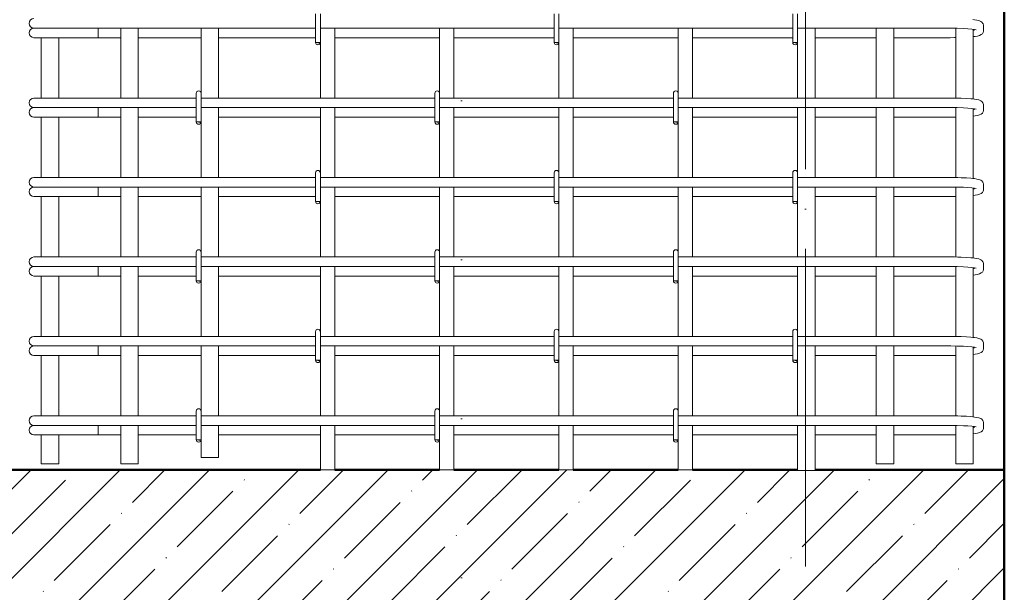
# Model space of a CAD drawing. Header units: millimetres. Extents: x 31181 to 43787, y -118926 to 7424.
# Tile 17 of 35: x 35662 to 36900, y -314 to 407. Entities that reach past the tile are written whole.
import ezdxf

# ---------------------------------------------------------------- set-up
doc = ezdxf.new("R2010")
doc.units = ezdxf.units.MM
for name, pattern in [('ADSK_Линия разреза', [400, 0, -200, 0, -200]), ('ADSK_Линия сетки', [500, 400, -50, 0, -50]), ('ADSK_Пунктирная_п5', [100, 0, -100])]:
    doc.linetypes.add(name, pattern=pattern)
for name, color, linetype, lineweight in [('A-____-____-DIMS', 211, 'Continuous', 9), ('A-____-____-DIMS-25', 211, 'Continuous', 9), ('A-FLOR-____-MCUT', 192, 'Continuous', 50), ('A-FLOR-____-PATT', 8, 'Continuous', 50), ('G-____-____-SYMB', 111, 'ADSK_Пунктирная_п5', 20), ('S-COLS-____-OTLN', 52, 'Continuous', 20), ('S-GRID-____-OTLN', 1, 'Continuous', 9), ('S-RBAR-____-OTLN', 171, 'Continuous', 100)]:
    doc.layers.add(name, color=color, linetype=linetype, lineweight=lineweight)
doc.styles.add('GOST Common_I_5', font='GOST_Common Italic.ttf', dxfattribs={"width": 0.8, "height": 62.5})
doc.dimstyles.new('ADSK_Для_арматуры_Основной_2_5_мм_шаг_кол-во_Стрелки_точный', dxfattribs={"dimscale": 304.8, "dimtxt": 0.206224, "dimasz": 0, "dimexe": 0.123031, "dimexo": 0.000403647, "dimgap": 0.032808, "dimtad": 1, "dimdec": 0, "dimlfac": 304.8, "dimdsep": 46, "dimtxsty": 'GOST Common_I_5', "dimblk2": 'NONE', "dimsah": 1, "dimcen": 0.09, "dimdle": 0.123031, "dimazin": 0, "dimtfac": 1, "dimtdec": 4, "dimtix": 1, "dimtmove": 0, "dimatfit": 3, "dimfxl": 1, "dimtvp": 1, "dimtfill": 1, "dimtolj": 1, "dimtzin": 0, "dimarcsym": 2})
doc.dimstyles.new('ADSK_Округление_5мм__Узкий__3', dxfattribs={"dimscale": 304.8, "dimtxt": 0.206224, "dimasz": 0.147638, "dimexe": 0.123031, "dimexo": 0.000269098, "dimgap": 0.032808, "dimtad": 1, "dimdec": 0, "dimlfac": 304.8, "dimrnd": 5, "dimdsep": 46, "dimtxsty": 'GOST Common_I_5', "dimblk1": 'OBLIQUE', "dimblk2": 'OBLIQUE', "dimsah": 1, "dimcen": 0.09, "dimdle": 0.123031, "dimazin": 0, "dimtfac": 1, "dimtdec": 4, "dimtix": 1, "dimtmove": 1, "dimatfit": 3, "dimfxl": 1, "dimtvp": 1, "dimtfill": 1, "dimtolj": 1, "dimtzin": 0, "dimlwd": 20, "dimlwe": 20, "dimarcsym": 2})

# ---------------------------------------------------------------- blocks, each defined once
blk = doc.blocks.new('DIMBLOCK33-КЖ1_ПЭ_ВЭ1_Армирование_Пилоны_Пм-1_3_1-1')
at = {"layer": 'A-____-____-DIMS-25', "lineweight": 40}
for points in [[(35397.4, 790), (35387.5, 715), (35407.3, 715)], [(35397.4, -110), (35407.3, -35), (35387.5, -35)]]:
    blk.add_hatch(color=256, dxfattribs=at).paths.add_polyline_path(points)
at = {"layer": 'A-____-____-DIMS-25'}
for p, q in [((35397.4, -147.5), (35397.4, 827.5)), ((35397.4, 790), (35359.9, 790)), ((35397.4, 790), (35636.3, 790)), ((35397.4, -110), (35359.9, -110)), ((35397.4, -110), (35636.3, -110))]:
    blk.add_line(p, q, dxfattribs=at)
at = {"layer": 'A-____-____-DIMS-25', "lineweight": 40}
for p, q in [((35397.4, 790), (35387.5, 715)), ((35407.3, 715), (35397.4, 790)), ((35387.5, 715), (35407.3, 715)), ((35407.3, -35), (35387.5, -35)), ((35387.5, -35), (35397.4, -110)), ((35397.4, -110), (35407.3, -35))]:
    blk.add_line(p, q, dxfattribs=at)
at = {"layer": 'A-____-____-DIMS-25', "color": 0, "insert": (35305.7, 186.6), "char_height": 62.5, "width": 368.194, "attachment_point": 1, "rotation": 90, "line_spacing_factor": 1.022761, "style": 'GOST Common_I_5', "bg_fill": 3, "box_fill_scale": 1.25, "bg_fill_color": 256, "bg_fill_true_color": 13158600, "bg_fill_transparency": 0}
blk.add_mtext('100x9=900', dxfattribs=at)
blk = doc.blocks.new('_None')
blk = doc.blocks.new('DIMBLOCK34-КЖ1_ПЭ_ВЭ1_Армирование_Пилоны_Пм-1_3_1-1')
at = {"layer": 'A-____-____-DIMS-25', "lineweight": 20}
for p, q in [((35397.4, -72.5), (35397.4, -197.5)), ((35397.4, -110), (35359.9, -110)), ((35397.4, -110), (35648.8, -110)), ((35397.4, -181), (35397.4, -135)), ((35397.4, -160), (35359.9, -160)), ((35397.4, -160), (35624.9, -160)), ((35397.4, -263.8), (35397.4, -181))]:
    blk.add_line(p, q, dxfattribs=at)
at = {"layer": 'A-____-____-DIMS-25', "lineweight": 40}
for p, q in [((35397.4, -110), (35374.9, -87.5)), ((35397.4, -110), (35419.9, -132.5)), ((35397.4, -160), (35374.9, -137.5)), ((35397.4, -160), (35419.9, -182.5))]:
    blk.add_line(p, q, dxfattribs=at)
at = {"layer": 'A-____-____-DIMS-25', "color": 0, "lineweight": 20, "insert": (35305.7, -263.8), "char_height": 62.5, "width": 84.378, "attachment_point": 1, "rotation": 90, "line_spacing_factor": 1.022761, "style": 'GOST Common_I_5', "bg_fill": 3, "box_fill_scale": 1.25, "bg_fill_color": 256, "bg_fill_true_color": 13158600, "bg_fill_transparency": 0}
blk.add_mtext('50', dxfattribs=at)
blk = doc.blocks.new('_Oblique')
at = {"color": 0, "linetype": 'ByBlock', "lineweight": -2}
blk.add_line((-0.5, -0.5), (0.5, 0.5), dxfattribs=at)

msp = doc.modelspace()

# ---------------------------------------------------------------- hatches: boundary and pattern name
at = {"layer": 'A-FLOR-____-PATT', "lineweight": 9}
h = msp.add_hatch(dxfattribs=at)
h.set_pattern_fill('FP_1', color=256, style=0, pattern_type=2)
h.set_pattern_definition([(45, (36294.78, 21450), (-56.1266, 56.1266), []), (45, (36350.91, 21450), (-56.1266, 56.1266), [99.219, -19.844, 0.8382, -19.006])])
h.paths.add_polyline_path([(36740.2206, -360), (36899.9308, -360), (36899.9308, -160), (36661.9312, -160), (36661.9312, -160.624), (36639.9312, -160.624), (36639.9312, -160), (35234.9308, -160), (35234.9308, -231.8457), (35278.2321, -273.75), (35234.9308, -287.5), (35234.9308, -360), (36213.1255, -360)])
at = {"layer": 'S-RBAR-____-OTLN', "lineweight": 20}
for points in [[(36039.2331, 377.302), (36039.8289, 378), (36033.9312, 378), (36036.9312, 377.605)], [(36339.2331, 377.302), (36339.8289, 378), (36333.9312, 378), (36336.9312, 377.605)], [(36639.2331, 377.302), (36639.8289, 378), (36633.9312, 378), (36636.9312, 377.605)], [(35889.2331, 277.302), (35889.8289, 278), (35883.9312, 278), (35886.9312, 277.605)], [(36189.2331, 277.302), (36189.8289, 278), (36183.9312, 278), (36186.9312, 277.605)], [(36489.2331, 277.302), (36489.8289, 278), (36483.9312, 278), (36486.9312, 277.605)], [(36039.2331, 177.302), (36039.8289, 178), (36033.9312, 178), (36036.9312, 177.605)], [(36339.2331, 177.302), (36339.8289, 178), (36333.9312, 178), (36336.9312, 177.605)], [(36639.2331, 177.302), (36639.8289, 178), (36633.9312, 178), (36636.9312, 177.605)], [(35889.2331, 77.302), (35889.8289, 78), (35883.9312, 78), (35886.9312, 77.605)], [(36189.2331, 77.302), (36189.8289, 78), (36183.9312, 78), (36186.9312, 77.605)], [(36489.2331, 77.302), (36489.8289, 78), (36483.9312, 78), (36486.9312, 77.605)], [(36039.2331, -22.698), (36039.8289, -22), (36033.9312, -22), (36036.9312, -22.395)], [(36339.2331, -22.698), (36339.8289, -22), (36333.9312, -22), (36336.9312, -22.395)], [(36639.2331, -22.698), (36639.8289, -22), (36633.9312, -22), (36636.9312, -22.395)], [(35889.2331, -122.698), (35889.8289, -122), (35883.9312, -122), (35886.9312, -122.395)], [(36189.2331, -122.698), (36189.8289, -122), (36183.9312, -122), (36186.9312, -122.395)], [(36489.2331, -122.698), (36489.8289, -122), (36483.9312, -122), (36486.9312, -122.395)]]:
    msp.add_hatch(color=256, dxfattribs=at).paths.add_polyline_path(points)
h = msp.add_hatch(color=256, dxfattribs=at)
edge = h.paths.add_edge_path()
edge.add_arc((36036.9312, 378), 3, 339.0594289, 360)
edge.add_line((36039.9312, 378), (36036.9312, 378))
edge.add_line((36036.9312, 378), (36039.733, 376.9278))
h = msp.add_hatch(color=256, dxfattribs=at)
edge = h.paths.add_edge_path()
edge.add_arc((36336.9312, 378), 3, 339.0594289, 360)
edge.add_line((36339.9312, 378), (36336.9312, 378))
edge.add_line((36336.9312, 378), (36339.733, 376.9278))
h = msp.add_hatch(color=256, dxfattribs=at)
edge = h.paths.add_edge_path()
edge.add_arc((36636.9312, 378), 3, 339.0594289, 360)
edge.add_line((36639.9312, 378), (36636.9312, 378))
edge.add_line((36636.9312, 378), (36639.733, 376.9278))
h = msp.add_hatch(color=256, dxfattribs=at)
edge = h.paths.add_edge_path()
edge.add_arc((35886.9312, 278), 3, 339.0594289, 360)
edge.add_line((35889.9312, 278), (35886.9312, 278))
edge.add_line((35886.9312, 278), (35889.733, 276.9278))
h = msp.add_hatch(color=256, dxfattribs=at)
edge = h.paths.add_edge_path()
edge.add_arc((36186.9312, 278), 3, 339.0594289, 360)
edge.add_line((36189.9312, 278), (36186.9312, 278))
edge.add_line((36186.9312, 278), (36189.733, 276.9278))
h = msp.add_hatch(color=256, dxfattribs=at)
edge = h.paths.add_edge_path()
edge.add_arc((36486.9312, 278), 3, 339.0594289, 360)
edge.add_line((36489.9312, 278), (36486.9312, 278))
edge.add_line((36486.9312, 278), (36489.733, 276.9278))
h = msp.add_hatch(color=256, dxfattribs=at)
edge = h.paths.add_edge_path()
edge.add_arc((36036.9312, 178), 3, 339.0594289, 360)
edge.add_line((36039.9312, 178), (36036.9312, 178))
edge.add_line((36036.9312, 178), (36039.733, 176.9278))
h = msp.add_hatch(color=256, dxfattribs=at)
edge = h.paths.add_edge_path()
edge.add_arc((36336.9312, 178), 3, 339.0594289, 360)
edge.add_line((36339.9312, 178), (36336.9312, 178))
edge.add_line((36336.9312, 178), (36339.733, 176.9278))
h = msp.add_hatch(color=256, dxfattribs=at)
edge = h.paths.add_edge_path()
edge.add_arc((36636.9312, 178), 3, 339.0594289, 360)
edge.add_line((36639.9312, 178), (36636.9312, 178))
edge.add_line((36636.9312, 178), (36639.733, 176.9278))
h = msp.add_hatch(color=256, dxfattribs=at)
edge = h.paths.add_edge_path()
edge.add_arc((35886.9312, 78), 3, 339.0594289, 360)
edge.add_line((35889.9312, 78), (35886.9312, 78))
edge.add_line((35886.9312, 78), (35889.733, 76.9278))
h = msp.add_hatch(color=256, dxfattribs=at)
edge = h.paths.add_edge_path()
edge.add_arc((36186.9312, 78), 3, 339.0594289, 360)
edge.add_line((36189.9312, 78), (36186.9312, 78))
edge.add_line((36186.9312, 78), (36189.733, 76.9278))
h = msp.add_hatch(color=256, dxfattribs=at)
edge = h.paths.add_edge_path()
edge.add_arc((36486.9312, 78), 3, 339.0594289, 360)
edge.add_line((36489.9312, 78), (36486.9312, 78))
edge.add_line((36486.9312, 78), (36489.733, 76.9278))
h = msp.add_hatch(color=256, dxfattribs=at)
edge = h.paths.add_edge_path()
edge.add_arc((36036.9312, -22), 3, 339.0594289, 360)
edge.add_line((36039.9312, -22), (36036.9312, -22))
edge.add_line((36036.9312, -22), (36039.733, -23.0722))
h = msp.add_hatch(color=256, dxfattribs=at)
edge = h.paths.add_edge_path()
edge.add_arc((36336.9312, -22), 3, 339.0594289, 360)
edge.add_line((36339.9312, -22), (36336.9312, -22))
edge.add_line((36336.9312, -22), (36339.733, -23.0722))
h = msp.add_hatch(color=256, dxfattribs=at)
edge = h.paths.add_edge_path()
edge.add_arc((36636.9312, -22), 3, 339.0594289, 360)
edge.add_line((36639.9312, -22), (36636.9312, -22))
edge.add_line((36636.9312, -22), (36639.733, -23.0722))
h = msp.add_hatch(color=256, dxfattribs=at)
edge = h.paths.add_edge_path()
edge.add_arc((35886.9312, -122), 3, 339.0594289, 360)
edge.add_line((35889.9312, -122), (35886.9312, -122))
edge.add_line((35886.9312, -122), (35889.733, -123.0722))
h = msp.add_hatch(color=256, dxfattribs=at)
edge = h.paths.add_edge_path()
edge.add_arc((36186.9312, -122), 3, 339.0594289, 360)
edge.add_line((36189.9312, -122), (36186.9312, -122))
edge.add_line((36186.9312, -122), (36189.733, -123.0722))
h = msp.add_hatch(color=256, dxfattribs=at)
edge = h.paths.add_edge_path()
edge.add_arc((36486.9312, -122), 3, 339.0594289, 360)
edge.add_line((36489.9312, -122), (36486.9312, -122))
edge.add_line((36486.9312, -122), (36489.733, -123.0722))

# ---------------------------------------------------------------- linework, layer by layer
at = {"layer": 'A-FLOR-____-MCUT'}
for p, q in [((36039.9312, -160), (35234.9308, -160)), ((36189.9312, -160), (36057.9312, -160)), ((36339.9312, -160), (36207.9312, -160)), ((36489.9312, -160), (36357.9312, -160)), ((36639.9312, -160), (36507.9312, -160)), ((36899.9308, -160), (36661.9312, -160)), ((36899.9308, -360), (36899.9308, -160))]:
    msp.add_line(p, q, dxfattribs=at)
at = {"layer": 'G-____-____-SYMB', "linetype": 'ADSK_Линия разреза'}
msp.add_line((36217.3445, 7308.1402), (36217.3445, -1022.1016), dxfattribs=at)
at = {"layer": 'S-COLS-____-OTLN', "lineweight": 50}
msp.add_line((36899.9312, 3900), (36899.9312, -160), dxfattribs=at)
at = {"layer": 'S-GRID-____-OTLN', "linetype": 'ADSK_Линия сетки'}
msp.add_line((36649.9308, -1281.9758), (36649.9308, 7313.1011), dxfattribs=at)
at = {"layer": 'S-RBAR-____-OTLN', "lineweight": 20}
for p, q in [((36033.9312, 414), (36033.9312, 378)), ((36039.9312, 414), (36039.9312, 378)), ((36333.9312, 414), (36333.9312, 378)), ((36339.9312, 414), (36339.9312, 378)), ((36633.9312, 414), (36633.9312, 378)), ((36639.9312, 414), (36639.9312, 378)), ((36862.5441, 406.5642), (36860.1788, 406.8142)), ((36865.2407, 406.0601), (36862.5441, 406.5642)), ((36867.9372, 405.556), (36865.2407, 406.0601)), ((36870.476, 404.5201), (36867.9372, 405.556)), ((36871.6291, 403.6923), (36870.476, 404.5201)), ((36873.0156, 401.9941), (36871.6291, 403.6923)), ((36873.337, 401.3438), (36873.0156, 401.9941)), ((36873.7777, 399.7612), (36873.337, 401.3438)), ((36873.8398, 398.8813), (36873.7777, 399.7612)), ((36873.8398, 393.1187), (36873.8398, 398.8813)), ((35679.8398, 396), (35681.0664, 396)), ((35679.8398, 384), (35741.2956, 384)), ((35681.3899, 396), (35682.2893, 396)), ((35682.2857, 396), (35685.3219, 396)), ((35685.311, 396), (35687.5735, 396)), ((35687.5632, 396), (35691.7919, 396)), ((35688.9312, 384), (35688.9312, 308)), ((35691.7739, 396), (35695.0164, 396)), ((35694.9988, 396), (35700.1636, 396)), ((35700.1416, 396), (35704.0319, 396)), ((35704.0088, 396), (35709.8202, 396)), ((35709.7989, 396), (35713.925, 396)), ((35710.9312, 384), (35710.9312, 308)), ((35713.9008, 396), (35715.8398, 396)), ((36033.9312, 396), (35715.8398, 396)), ((35760.5127, 384), (35741.2956, 384)), ((35760.5127, 396), (35760.5127, 384)), ((35760.5127, 384), (35788.9312, 384)), ((35788.9312, 396), (35788.9312, 308)), ((35810.9312, 396), (35810.9312, 308)), ((35810.9312, 384), (35889.9312, 384)), ((35889.9312, 396), (35889.9312, 314)), ((35911.9312, 396), (35911.9312, 308)), ((35911.9312, 384), (36033.9312, 384)), ((36333.9312, 396), (36039.9312, 396)), ((36057.9312, 308), (36057.9312, 396)), ((36057.9312, 384), (36189.9312, 384)), ((36189.9312, 314), (36189.9312, 396)), ((36207.9312, 308), (36207.9312, 396)), ((36207.9312, 384), (36333.9312, 384)), ((36633.9312, 396), (36339.9312, 396)), ((36357.9312, 308), (36357.9312, 396)), ((36357.9312, 384), (36489.9312, 384)), ((36489.9312, 314), (36489.9312, 396)), ((36507.9312, 308), (36507.9312, 396)), ((36507.9312, 384), (36633.9312, 384)), ((36831.8398, 396), (36639.9312, 396)), ((36661.9312, 396), (36661.9312, 308)), ((36661.9312, 384), (36738.9312, 384)), ((36738.9312, 396), (36738.9312, 308)), ((36760.9312, 396), (36760.9312, 308)), ((36760.9312, 384), (36831.8398, 384)), ((36832.7105, 395.9991), (36831.8398, 396)), ((36831.8398, 384), (36837.1992, 384.0343)), ((36840.4569, 395.9079), (36832.7105, 395.9991)), ((36837.1992, 384.0343), (36838.9312, 384.0679)), ((36838.9312, 395.9259), (36838.9312, 307.9242)), ((36848.5325, 395.6382), (36840.4569, 395.9079)), ((36854.2524, 395.3072), (36848.5325, 395.6382)), ((36859.0383, 394.8929), (36854.2524, 395.3072)), ((36862.629, 394.4287), (36859.0383, 394.8929)), ((36860.9312, 394.6482), (36860.9312, 306.7347)), ((36860.9312, 385.2656), (36863.3129, 385.6128)), ((36861.8398, 393.1187), (36861.8398, 394.5308)), ((36864.642, 394.0173), (36862.629, 394.4287)), ((36863.3129, 385.6128), (36866.3277, 386.0523)), ((36864.7523, 393.9888), (36864.642, 394.0173)), ((36866.3277, 386.0523), (36868.6727, 386.9396)), ((36868.6727, 386.9396), (36871.0176, 387.827)), ((36871.0176, 387.827), (36872.3105, 388.9994)), ((36872.3105, 388.9994), (36873.337, 390.6562)), ((36873.337, 390.6562), (36873.7777, 392.2388)), ((36873.7777, 392.2388), (36873.8398, 393.1187)), ((36039.8289, 378), (36033.9312, 378)), ((36033.9312, 378), (36036.9312, 377.605)), ((36039.9312, 378), (36036.9312, 378)), ((36036.9312, 378), (36039.733, 376.9278)), ((36036.9312, 377.605), (36039.2331, 377.302)), ((36039.2331, 377.302), (36039.8289, 378)), ((36039.9312, 308), (36039.9312, 378)), ((36339.8289, 378), (36333.9312, 378)), ((36333.9312, 378), (36336.9312, 377.605)), ((36339.9312, 378), (36336.9312, 378)), ((36336.9312, 378), (36339.733, 376.9278)), ((36336.9312, 377.605), (36339.2331, 377.302)), ((36339.2331, 377.302), (36339.8289, 378)), ((36339.9312, 308), (36339.9312, 378)), ((36639.8289, 378), (36633.9312, 378)), ((36633.9312, 378), (36636.9312, 377.605)), ((36639.9312, 378), (36636.9312, 378)), ((36636.9312, 378), (36639.733, 376.9278)), ((36636.9312, 377.605), (36639.2331, 377.302)), ((36639.2331, 377.302), (36639.8289, 378)), ((36639.9312, 378), (36639.9312, 308)), ((35883.9312, 314), (35883.9312, 278)), ((35889.9312, 314), (35889.9312, 278)), ((36183.9312, 314), (36183.9312, 278)), ((36189.9312, 314), (36189.9312, 278)), ((36483.9312, 314), (36483.9312, 278)), ((36489.9312, 314), (36489.9312, 278)), ((35679.8398, 308), (35690.3839, 308)), ((35690.3839, 308), (35715.8398, 308)), ((35883.6911, 308), (35715.8398, 308)), ((36183.9312, 308), (35889.9312, 308)), ((36483.9312, 308), (36189.9312, 308)), ((36831.8398, 308), (36489.9312, 308)), ((36837.1992, 307.9657), (36831.8398, 308)), ((36841.5153, 307.8622), (36837.1992, 307.9657)), ((36845.8315, 307.7587), (36841.5153, 307.8622)), ((36852.187, 307.4644), (36845.8315, 307.7587)), ((36857.8135, 307.0642), (36852.187, 307.4644)), ((36860.1788, 306.8142), (36857.8135, 307.0642)), ((36862.5441, 306.5642), (36860.1788, 306.8142)), ((36865.2407, 306.0601), (36862.5441, 306.5642)), ((36867.9372, 305.556), (36865.2407, 306.0601)), ((36870.476, 304.5201), (36867.9372, 305.556)), ((36871.6291, 303.6923), (36870.476, 304.5201)), ((36873.0156, 301.9941), (36871.6291, 303.6923)), ((36873.337, 301.3438), (36873.0156, 301.9941)), ((36873.7777, 299.7612), (36873.337, 301.3438)), ((36873.8398, 298.8813), (36873.7777, 299.7612)), ((36873.8398, 293.1187), (36873.8398, 298.8813)), ((35679.8398, 296), (35681.0664, 296)), ((35681.3899, 296), (35682.2893, 296)), ((35682.2857, 296), (35685.3219, 296)), ((35685.311, 296), (35687.5735, 296)), ((35687.5632, 296), (35691.7919, 296)), ((35691.7739, 296), (35695.0164, 296)), ((35694.9988, 296), (35700.1636, 296)), ((35700.1416, 296), (35704.0319, 296)), ((35704.0088, 296), (35709.8202, 296)), ((35709.7989, 296), (35713.925, 296)), ((35713.9008, 296), (35715.8398, 296)), ((35883.6911, 296), (35715.8398, 296)), ((35760.5127, 296), (35760.5127, 284)), ((35788.9312, 296), (35788.9312, 208)), ((35810.9312, 296), (35810.9312, 208)), ((36183.9312, 296), (35889.9312, 296)), ((35911.9312, 296), (35911.9312, 208)), ((36039.9312, 214), (36039.9312, 296)), ((36057.9312, 208), (36057.9312, 296)), ((36483.9312, 296), (36189.9312, 296)), ((36207.9312, 208), (36207.9312, 296)), ((36339.9312, 214), (36339.9312, 296)), ((36357.9312, 208), (36357.9312, 296)), ((36831.8398, 296), (36489.9312, 296)), ((36507.9312, 208), (36507.9312, 296)), ((36639.9312, 296), (36639.9312, 214)), ((36661.9312, 296), (36661.9312, 208)), ((36738.9312, 296), (36738.9312, 208)), ((36760.9312, 296), (36760.9312, 208)), ((36832.7105, 295.9991), (36831.8398, 296)), ((36840.4569, 295.9079), (36832.7105, 295.9991)), ((36838.9312, 295.9259), (36838.9312, 207.9242)), ((36848.5325, 295.6382), (36840.4569, 295.9079)), ((36854.2524, 295.3072), (36848.5325, 295.6382)), ((36859.0383, 294.8929), (36854.2524, 295.3072)), ((36862.629, 294.4287), (36859.0383, 294.8929)), ((36860.9312, 294.6482), (36860.9312, 206.7347)), ((36860.9312, 285.2656), (36863.3129, 285.6128)), ((36861.8398, 293.1187), (36861.8398, 294.5308)), ((36864.642, 294.0173), (36862.629, 294.4287)), ((36863.3129, 285.6128), (36866.3277, 286.0523)), ((36864.7523, 293.9888), (36864.642, 294.0173)), ((36866.3277, 286.0523), (36868.6727, 286.9396)), ((36868.6727, 286.9396), (36871.0176, 287.827)), ((36871.0176, 287.827), (36872.3105, 288.9994)), ((36872.3105, 288.9994), (36873.337, 290.6562)), ((36873.337, 290.6562), (36873.7777, 292.2388)), ((36873.7777, 292.2388), (36873.8398, 293.1187)), ((35679.8398, 284), (35741.2956, 284)), ((35688.9312, 284), (35688.9312, 208)), ((35710.9312, 284), (35710.9312, 208)), ((35760.5127, 284), (35741.2956, 284)), ((35760.5127, 284), (35788.9312, 284)), ((35810.9312, 284), (35883.6911, 284)), ((35889.8289, 278), (35883.9312, 278)), ((35883.9312, 278), (35886.9312, 277.605)), ((35889.9312, 278), (35886.9312, 278)), ((35886.9312, 278), (35889.733, 276.9278)), ((35886.9312, 277.605), (35889.2331, 277.302)), ((35889.2331, 277.302), (35889.8289, 278)), ((35889.9312, 278), (35889.9312, 208)), ((35911.9312, 284), (36039.9312, 284)), ((36057.9312, 284), (36183.9312, 284)), ((36189.8289, 278), (36183.9312, 278)), ((36183.9312, 278), (36186.9312, 277.605)), ((36189.9312, 278), (36186.9312, 278)), ((36186.9312, 278), (36189.733, 276.9278)), ((36186.9312, 277.605), (36189.2331, 277.302)), ((36189.2331, 277.302), (36189.8289, 278)), ((36189.9312, 208), (36189.9312, 278)), ((36207.9312, 284), (36339.9312, 284)), ((36357.9312, 284), (36483.9312, 284)), ((36489.8289, 278), (36483.9312, 278)), ((36483.9312, 278), (36486.9312, 277.605)), ((36489.9312, 278), (36486.9312, 278)), ((36486.9312, 278), (36489.733, 276.9278)), ((36486.9312, 277.605), (36489.2331, 277.302)), ((36489.2331, 277.302), (36489.8289, 278)), ((36489.9312, 208), (36489.9312, 278)), ((36507.9312, 284), (36639.9312, 284)), ((36661.9312, 284), (36738.9312, 284)), ((36760.9312, 284), (36831.8398, 284)), ((36831.8398, 284), (36837.1992, 284.0343)), ((36837.1992, 284.0343), (36838.9312, 284.0679)), ((36033.9312, 214), (36033.9312, 178)), ((36039.9312, 214), (36039.9312, 178)), ((36333.9312, 214), (36333.9312, 178)), ((36339.9312, 214), (36339.9312, 178)), ((36633.9312, 214), (36633.9312, 178)), ((36639.9312, 214), (36639.9312, 178)), ((35679.8398, 208), (35690.3839, 208)), ((35690.3839, 208), (35715.8398, 208)), ((36033.9312, 208), (35715.8398, 208)), ((36333.9312, 208), (36039.9312, 208)), ((36633.9312, 208), (36339.9312, 208)), ((36831.8398, 208), (36639.9312, 208)), ((36837.1992, 207.9657), (36831.8398, 208)), ((36841.5153, 207.8622), (36837.1992, 207.9657)), ((36845.8315, 207.7587), (36841.5153, 207.8622)), ((36852.187, 207.4644), (36845.8315, 207.7587)), ((36857.8135, 207.0642), (36852.187, 207.4644)), ((36860.1788, 206.8142), (36857.8135, 207.0642)), ((36862.5441, 206.5642), (36860.1788, 206.8142)), ((36865.2407, 206.0601), (36862.5441, 206.5642)), ((36867.9372, 205.556), (36865.2407, 206.0601)), ((36870.476, 204.5201), (36867.9372, 205.556)), ((36871.6291, 203.6923), (36870.476, 204.5201)), ((36873.0156, 201.9941), (36871.6291, 203.6923)), ((36873.337, 201.3438), (36873.0156, 201.9941)), ((36873.7777, 199.7612), (36873.337, 201.3438)), ((36873.8398, 198.8813), (36873.7777, 199.7612)), ((36873.8398, 193.1187), (36873.8398, 198.8813)), ((35679.8398, 196), (35681.0664, 196)), ((35681.3899, 196), (35682.2893, 196)), ((35682.2857, 196), (35685.3219, 196)), ((35685.311, 196), (35687.5735, 196)), ((35687.5632, 196), (35691.7919, 196)), ((35691.7739, 196), (35695.0164, 196)), ((35694.9988, 196), (35700.1636, 196)), ((35700.1416, 196), (35704.0319, 196)), ((35704.0088, 196), (35709.8202, 196)), ((35709.7989, 196), (35713.925, 196)), ((35713.9008, 196), (35715.8398, 196)), ((36033.9312, 196), (35715.8398, 196)), ((35760.5127, 196), (35760.5127, 184)), ((35788.9312, 196), (35788.9312, 108)), ((35810.9312, 196), (35810.9312, 108)), ((35889.9312, 196), (35889.9312, 114)), ((35911.9312, 196), (35911.9312, 108)), ((36333.9312, 196), (36039.9312, 196)), ((36057.9312, 108), (36057.9312, 196)), ((36189.9312, 114), (36189.9312, 196)), ((36207.9312, 108), (36207.9312, 196)), ((36633.9312, 196), (36339.9312, 196)), ((36357.9312, 108), (36357.9312, 196)), ((36489.9312, 114), (36489.9312, 196)), ((36507.9312, 108), (36507.9312, 196)), ((36831.8398, 196), (36639.9312, 196)), ((36661.9312, 196), (36661.9312, 108)), ((36738.9312, 196), (36738.9312, 108)), ((36760.9312, 196), (36760.9312, 108)), ((36832.7105, 195.9991), (36831.8398, 196)), ((36840.4569, 195.9079), (36832.7105, 195.9991)), ((36838.9312, 195.9259), (36838.9312, 107.9242)), ((36848.5325, 195.6382), (36840.4569, 195.9079)), ((36854.2524, 195.3072), (36848.5325, 195.6382)), ((36859.0383, 194.8929), (36854.2524, 195.3072)), ((36862.629, 194.4287), (36859.0383, 194.8929)), ((36860.9312, 194.6482), (36860.9312, 106.7347)), ((36861.8398, 193.1187), (36861.8398, 194.5308)), ((36864.642, 194.0173), (36862.629, 194.4287)), ((36863.3129, 185.6128), (36866.3277, 186.0523)), ((36864.7523, 193.9888), (36864.642, 194.0173)), ((36866.3277, 186.0523), (36868.6727, 186.9396)), ((36868.6727, 186.9396), (36871.0176, 187.827)), ((36871.0176, 187.827), (36872.3105, 188.9994)), ((36872.3105, 188.9994), (36873.337, 190.6562)), ((36873.337, 190.6562), (36873.7777, 192.2388)), ((36873.7777, 192.2388), (36873.8398, 193.1187)), ((35679.8398, 184), (35741.2956, 184)), ((35688.9312, 184), (35688.9312, 108)), ((35710.9312, 184), (35710.9312, 108)), ((35760.5127, 184), (35741.2956, 184)), ((35760.5127, 184), (35788.9312, 184)), ((35810.9312, 184), (35889.9312, 184)), ((35911.9312, 184), (36033.9312, 184)), ((36039.8289, 178), (36033.9312, 178)), ((36033.9312, 178), (36036.9312, 177.605)), ((36039.9312, 178), (36036.9312, 178)), ((36036.9312, 178), (36039.733, 176.9278)), ((36036.9312, 177.605), (36039.2331, 177.302)), ((36039.2331, 177.302), (36039.8289, 178)), ((36039.9312, 108), (36039.9312, 178)), ((36057.9312, 184), (36189.9312, 184)), ((36207.9312, 184), (36333.9312, 184)), ((36339.8289, 178), (36333.9312, 178)), ((36333.9312, 178), (36336.9312, 177.605)), ((36339.9312, 178), (36336.9312, 178)), ((36336.9312, 178), (36339.733, 176.9278)), ((36336.9312, 177.605), (36339.2331, 177.302)), ((36339.2331, 177.302), (36339.8289, 178)), ((36339.9312, 108), (36339.9312, 178)), ((36357.9312, 184), (36489.9312, 184)), ((36507.9312, 184), (36633.9312, 184)), ((36639.8289, 178), (36633.9312, 178)), ((36633.9312, 178), (36636.9312, 177.605)), ((36639.9312, 178), (36636.9312, 178)), ((36636.9312, 178), (36639.733, 176.9278)), ((36636.9312, 177.605), (36639.2331, 177.302)), ((36639.2331, 177.302), (36639.8289, 178)), ((36639.9312, 178), (36639.9312, 108)), ((36661.9312, 184), (36738.9312, 184)), ((36760.9312, 184), (36831.8398, 184)), ((36831.8398, 184), (36837.1992, 184.0343)), ((36837.1992, 184.0343), (36838.9312, 184.0679)), ((36860.9312, 185.2656), (36863.3129, 185.6128)), ((35883.9312, 114), (35883.9312, 78)), ((35889.9312, 114), (35889.9312, 78)), ((36183.9312, 114), (36183.9312, 78)), ((36189.9312, 114), (36189.9312, 78)), ((36483.9312, 114), (36483.9312, 78)), ((36489.9312, 114), (36489.9312, 78)), ((35679.8398, 108), (35690.3839, 108)), ((35690.3839, 108), (35715.8398, 108)), ((35883.6911, 108), (35715.8398, 108)), ((36183.9312, 108), (35889.9312, 108)), ((36483.9312, 108), (36189.9312, 108)), ((36831.8398, 108), (36489.9312, 108)), ((36837.1992, 107.9657), (36831.8398, 108)), ((36841.5153, 107.8622), (36837.1992, 107.9657)), ((36845.8315, 107.7587), (36841.5153, 107.8622)), ((36852.187, 107.4644), (36845.8315, 107.7587)), ((36857.8135, 107.0642), (36852.187, 107.4644)), ((36860.1788, 106.8142), (36857.8135, 107.0642)), ((36862.5441, 106.5642), (36860.1788, 106.8142)), ((36865.2407, 106.0601), (36862.5441, 106.5642)), ((36867.9372, 105.556), (36865.2407, 106.0601)), ((36870.476, 104.5201), (36867.9372, 105.556)), ((36871.6291, 103.6923), (36870.476, 104.5201)), ((36873.0156, 101.9941), (36871.6291, 103.6923)), ((36873.337, 101.3438), (36873.0156, 101.9941)), ((36873.7777, 99.7612), (36873.337, 101.3438)), ((36873.8398, 98.8813), (36873.7777, 99.7612)), ((35679.8398, 96), (35681.0664, 96)), ((35681.3899, 96), (35682.2893, 96)), ((35682.2857, 96), (35685.3219, 96)), ((35685.311, 96), (35687.5735, 96)), ((35687.5632, 96), (35691.7919, 96)), ((35691.7739, 96), (35695.0164, 96)), ((35694.9988, 96), (35700.1636, 96)), ((35700.1416, 96), (35704.0319, 96)), ((35704.0088, 96), (35709.8202, 96)), ((35709.7989, 96), (35713.925, 96)), ((35713.9008, 96), (35715.8398, 96)), ((35883.6911, 96), (35715.8398, 96)), ((35760.5127, 96), (35760.5127, 84)), ((35788.9312, 96), (35788.9312, 8)), ((35810.9312, 96), (35810.9312, 8)), ((36183.9312, 96), (35889.9312, 96)), ((35911.9312, 96), (35911.9312, 8)), ((36039.9312, 14), (36039.9312, 96)), ((36057.9312, 8), (36057.9312, 96)), ((36483.9312, 96), (36189.9312, 96)), ((36207.9312, 8), (36207.9312, 96)), ((36339.9312, 14), (36339.9312, 96)), ((36357.9312, 8), (36357.9312, 96)), ((36831.8398, 96), (36489.9312, 96)), ((36507.9312, 8), (36507.9312, 96)), ((36639.9312, 96), (36639.9312, 14)), ((36661.9312, 96), (36661.9312, 8)), ((36738.9312, 96), (36738.9312, 8)), ((36760.9312, 96), (36760.9312, 8)), ((36832.7105, 95.9991), (36831.8398, 96)), ((36840.4569, 95.9079), (36832.7105, 95.9991)), ((36838.9312, 95.9259), (36838.9312, 7.9242)), ((36848.5325, 95.6382), (36840.4569, 95.9079)), ((36854.2524, 95.3072), (36848.5325, 95.6382)), ((36859.0383, 94.8929), (36854.2524, 95.3072)), ((36862.629, 94.4287), (36859.0383, 94.8929)), ((36860.9312, 94.6482), (36860.9312, 6.7347)), ((36861.8398, 93.1187), (36861.8398, 94.5308)), ((36864.642, 94.0173), (36862.629, 94.4287)), ((36864.7523, 93.9888), (36864.642, 94.0173)), ((36866.3277, 86.0523), (36868.6727, 86.9396)), ((36868.6727, 86.9396), (36871.0176, 87.827)), ((36871.0176, 87.827), (36872.3105, 88.9994)), ((36872.3105, 88.9994), (36873.337, 90.6562)), ((36873.337, 90.6562), (36873.7777, 92.2388)), ((36873.7777, 92.2388), (36873.8398, 93.1187)), ((36873.8398, 93.1187), (36873.8398, 98.8813)), ((35679.8398, 84), (35741.2956, 84)), ((35688.9312, 84), (35688.9312, 8)), ((35710.9312, 84), (35710.9312, 8)), ((35760.5127, 84), (35741.2956, 84)), ((35760.5127, 84), (35788.9312, 84)), ((35810.9312, 84), (35883.6911, 84)), ((35889.8289, 78), (35883.9312, 78)), ((35883.9312, 78), (35886.9312, 77.605)), ((35889.9312, 78), (35886.9312, 78)), ((35886.9312, 78), (35889.733, 76.9278)), ((35886.9312, 77.605), (35889.2331, 77.302)), ((35889.2331, 77.302), (35889.8289, 78)), ((35889.9312, 78), (35889.9312, 8)), ((35911.9312, 84), (36039.9312, 84)), ((36057.9312, 84), (36183.9312, 84)), ((36189.8289, 78), (36183.9312, 78)), ((36183.9312, 78), (36186.9312, 77.605)), ((36189.9312, 78), (36186.9312, 78)), ((36186.9312, 78), (36189.733, 76.9278)), ((36186.9312, 77.605), (36189.2331, 77.302)), ((36189.2331, 77.302), (36189.8289, 78)), ((36189.9312, 8), (36189.9312, 78)), ((36207.9312, 84), (36339.9312, 84)), ((36357.9312, 84), (36483.9312, 84)), ((36489.8289, 78), (36483.9312, 78)), ((36483.9312, 78), (36486.9312, 77.605)), ((36489.9312, 78), (36486.9312, 78)), ((36486.9312, 78), (36489.733, 76.9278)), ((36486.9312, 77.605), (36489.2331, 77.302)), ((36489.2331, 77.302), (36489.8289, 78)), ((36489.9312, 8), (36489.9312, 78)), ((36507.9312, 84), (36639.9312, 84)), ((36661.9312, 84), (36738.9312, 84)), ((36760.9312, 84), (36831.8398, 84)), ((36831.8398, 84), (36837.1992, 84.0343)), ((36837.1992, 84.0343), (36838.9312, 84.0679)), ((36860.9312, 85.2656), (36863.3129, 85.6128)), ((36863.3129, 85.6128), (36866.3277, 86.0523)), ((36033.9312, 14), (36033.9312, -22)), ((36039.9312, 14), (36039.9312, -22)), ((36333.9312, 14), (36333.9312, -22)), ((36339.9312, 14), (36339.9312, -22)), ((36633.9312, 14), (36633.9312, -22)), ((36639.9312, 14), (36639.9312, -22)), ((35679.8398, 8), (35690.3839, 8)), ((35690.3839, 8), (35715.8398, 8)), ((36033.9312, 8), (35715.8398, 8)), ((36333.9312, 8), (36039.9312, 8)), ((36633.9312, 8), (36339.9312, 8)), ((36831.8398, 8), (36639.9312, 8)), ((36837.1992, 7.9657), (36831.8398, 8)), ((36841.5153, 7.8622), (36837.1992, 7.9657)), ((36845.8315, 7.7587), (36841.5153, 7.8622)), ((36852.187, 7.4644), (36845.8315, 7.7587)), ((36857.8135, 7.0642), (36852.187, 7.4644)), ((36860.1788, 6.8142), (36857.8135, 7.0642)), ((36862.5441, 6.5642), (36860.1788, 6.8142)), ((36865.2407, 6.0601), (36862.5441, 6.5642)), ((36867.9372, 5.556), (36865.2407, 6.0601)), ((36870.476, 4.5201), (36867.9372, 5.556)), ((36871.6291, 3.6923), (36870.476, 4.5201)), ((36873.0156, 1.9941), (36871.6291, 3.6923)), ((36873.337, 1.3438), (36873.0156, 1.9941)), ((36873.7777, -0.2388), (36873.337, 1.3438)), ((35679.8398, -4), (35681.0664, -4)), ((35681.3899, -4), (35682.2893, -4)), ((35682.2857, -4), (35685.3219, -4)), ((35685.311, -4), (35687.5735, -4)), ((35687.5632, -4), (35691.7919, -4)), ((35691.7739, -4), (35695.0164, -4)), ((35694.9988, -4), (35700.1636, -4)), ((35700.1416, -4), (35704.0319, -4)), ((35704.0088, -4), (35709.8202, -4)), ((35709.7989, -4), (35713.925, -4)), ((35713.9008, -4), (35715.8398, -4)), ((36033.9312, -4), (35715.8398, -4)), ((35760.5127, -4), (35760.5127, -16)), ((35788.9312, -4), (35788.9312, -92)), ((35810.9312, -4), (35810.9312, -92)), ((35889.9312, -4), (35889.9312, -86)), ((35911.9312, -4), (35911.9312, -92)), ((36333.9312, -4), (36039.9312, -4)), ((36057.9312, -92), (36057.9312, -4)), ((36189.9312, -86), (36189.9312, -4)), ((36207.9312, -92), (36207.9312, -4)), ((36633.9312, -4), (36339.9312, -4)), ((36357.9312, -92), (36357.9312, -4)), ((36489.9312, -86), (36489.9312, -4)), ((36507.9312, -92), (36507.9312, -4)), ((36831.8398, -4), (36639.9312, -4)), ((36661.9312, -4), (36661.9312, -92)), ((36738.9312, -4), (36738.9312, -92)), ((36760.9312, -4), (36760.9312, -92)), ((36832.7105, -4.0009), (36831.8398, -4)), ((36840.4569, -4.0921), (36832.7105, -4.0009)), ((36838.9312, -4.0741), (36838.9312, -92.0758)), ((36848.5325, -4.3618), (36840.4569, -4.0921)), ((36854.2524, -4.6928), (36848.5325, -4.3618)), ((36859.0383, -5.1071), (36854.2524, -4.6928)), ((36862.629, -5.5713), (36859.0383, -5.1071)), ((36860.9312, -5.3518), (36860.9312, -93.2653)), ((36861.8398, -6.8813), (36861.8398, -5.4692)), ((36864.642, -5.9827), (36862.629, -5.5713)), ((36864.7523, -6.0112), (36864.642, -5.9827)), ((36868.6727, -13.0604), (36871.0176, -12.173)), ((36871.0176, -12.173), (36872.3105, -11.0006)), ((36872.3105, -11.0006), (36873.337, -9.3438)), ((36873.337, -9.3438), (36873.7777, -7.7612)), ((36873.8398, -1.1187), (36873.7777, -0.2388)), ((36873.7777, -7.7612), (36873.8398, -6.8813)), ((36873.8398, -6.8813), (36873.8398, -1.1187)), ((35679.8398, -16), (35741.2956, -16)), ((35688.9312, -16), (35688.9312, -92)), ((35710.9312, -16), (35710.9312, -92)), ((35760.5127, -16), (35741.2956, -16)), ((35760.5127, -16), (35788.9312, -16)), ((35810.9312, -16), (35889.9312, -16)), ((35911.9312, -16), (36033.9312, -16)), ((36039.8289, -22), (36033.9312, -22)), ((36033.9312, -22), (36036.9312, -22.395)), ((36039.9312, -22), (36036.9312, -22)), ((36036.9312, -22), (36039.733, -23.0722)), ((36036.9312, -22.395), (36039.2331, -22.698)), ((36039.2331, -22.698), (36039.8289, -22)), ((36039.9312, -92), (36039.9312, -22)), ((36057.9312, -16), (36189.9312, -16)), ((36207.9312, -16), (36333.9312, -16)), ((36339.8289, -22), (36333.9312, -22)), ((36333.9312, -22), (36336.9312, -22.395)), ((36339.9312, -22), (36336.9312, -22)), ((36336.9312, -22), (36339.733, -23.0722)), ((36336.9312, -22.395), (36339.2331, -22.698)), ((36339.2331, -22.698), (36339.8289, -22)), ((36339.9312, -92), (36339.9312, -22)), ((36357.9312, -16), (36489.9312, -16)), ((36507.9312, -16), (36633.9312, -16)), ((36639.8289, -22), (36633.9312, -22)), ((36633.9312, -22), (36636.9312, -22.395)), ((36639.9312, -22), (36636.9312, -22)), ((36636.9312, -22), (36639.733, -23.0722)), ((36636.9312, -22.395), (36639.2331, -22.698)), ((36639.2331, -22.698), (36639.8289, -22)), ((36639.9312, -22), (36639.9312, -92)), ((36661.9312, -16), (36738.9312, -16)), ((36760.9312, -16), (36831.8398, -16)), ((36831.8398, -16), (36837.1992, -15.9657)), ((36837.1992, -15.9657), (36838.9312, -15.9321)), ((36860.9312, -14.7344), (36863.3129, -14.3872)), ((36863.3129, -14.3872), (36866.3277, -13.9477)), ((36866.3277, -13.9477), (36868.6727, -13.0604)), ((35883.9312, -86), (35883.9312, -122)), ((35889.9312, -86), (35889.9312, -122)), ((36183.9312, -86), (36183.9312, -122)), ((36189.9312, -86), (36189.9312, -122)), ((36483.9312, -86), (36483.9312, -122)), ((36489.9312, -86), (36489.9312, -122)), ((35679.8398, -92), (35690.3839, -92)), ((35690.3839, -92), (35715.8398, -92)), ((35883.6911, -92), (35715.8398, -92)), ((36183.9312, -92), (35889.9312, -92)), ((36483.9312, -92), (36189.9312, -92)), ((36831.8398, -92), (36489.9312, -92)), ((36837.1992, -92.0343), (36831.8398, -92)), ((36841.5153, -92.1378), (36837.1992, -92.0343)), ((36845.8315, -92.2413), (36841.5153, -92.1378)), ((36852.187, -92.5356), (36845.8315, -92.2413)), ((36857.8135, -92.9358), (36852.187, -92.5356)), ((36860.1788, -93.1858), (36857.8135, -92.9358)), ((36862.5441, -93.4358), (36860.1788, -93.1858)), ((36865.2407, -93.9399), (36862.5441, -93.4358)), ((36867.9372, -94.444), (36865.2407, -93.9399)), ((36870.476, -95.4799), (36867.9372, -94.444)), ((36871.6291, -96.3077), (36870.476, -95.4799)), ((36873.0156, -98.0059), (36871.6291, -96.3077)), ((36873.337, -98.6562), (36873.0156, -98.0059)), ((36873.7777, -100.2388), (36873.337, -98.6562)), ((35679.8398, -104), (35681.0664, -104)), ((35681.3899, -104), (35682.2893, -104)), ((35682.2857, -104), (35685.3219, -104)), ((35685.311, -104), (35687.5735, -104)), ((35687.5632, -104), (35691.7919, -104)), ((35691.7739, -104), (35695.0164, -104)), ((35694.9988, -104), (35700.1636, -104)), ((35700.1416, -104), (35704.0319, -104)), ((35704.0088, -104), (35709.8202, -104)), ((35709.7989, -104), (35713.925, -104)), ((35713.9008, -104), (35715.8398, -104)), ((35883.6911, -104), (35715.8398, -104)), ((35760.5127, -104), (35760.5127, -116)), ((35788.9312, -104), (35788.9312, -152.4797)), ((35810.9312, -104), (35810.9312, -152.4797)), ((36183.9312, -104), (35889.9312, -104)), ((35911.9312, -104), (35911.9312, -144.3354)), ((36039.9312, -160), (36039.9312, -104)), ((36057.9312, -160), (36057.9312, -104)), ((36483.9312, -104), (36189.9312, -104)), ((36207.9312, -160), (36207.9312, -104)), ((36339.9312, -160), (36339.9312, -104)), ((36357.9312, -160), (36357.9312, -104)), ((36831.8398, -104), (36489.9312, -104)), ((36507.9312, -160), (36507.9312, -104)), ((36639.9312, -104), (36639.9312, -160.624)), ((36661.9312, -104), (36661.9312, -160.624)), ((36738.9312, -104), (36738.9312, -152.4797)), ((36760.9312, -104), (36760.9312, -152.4797)), ((36832.7105, -104.0009), (36831.8398, -104)), ((36840.4569, -104.0921), (36832.7105, -104.0009)), ((36838.9312, -104.0741), (36838.9312, -152.4797)), ((36848.5325, -104.3618), (36840.4569, -104.0921)), ((36854.2524, -104.6928), (36848.5325, -104.3618)), ((36859.0383, -105.1071), (36854.2524, -104.6928)), ((36862.629, -105.5713), (36859.0383, -105.1071)), ((36860.9312, -105.3518), (36860.9312, -152.4797)), ((36861.8398, -106.8813), (36861.8398, -105.4692)), ((36864.642, -105.9827), (36862.629, -105.5713)), ((36864.7523, -106.0112), (36864.642, -105.9827)), ((36871.0176, -112.173), (36872.3105, -111.0006)), ((36872.3105, -111.0006), (36873.337, -109.3438)), ((36873.337, -109.3438), (36873.7777, -107.7612)), ((36873.8398, -101.1187), (36873.7777, -100.2388)), ((36873.7777, -107.7612), (36873.8398, -106.8813)), ((36873.8398, -106.8813), (36873.8398, -101.1187)), ((35679.8398, -116), (35741.2956, -116)), ((35688.9312, -116), (35688.9312, -152.4797)), ((35710.9312, -116), (35710.9312, -152.4797)), ((35760.5127, -116), (35741.2956, -116)), ((35760.5127, -116), (35788.9312, -116)), ((35810.9312, -116), (35883.6911, -116)), ((35889.8289, -122), (35883.9312, -122)), ((35883.9312, -122), (35886.9312, -122.395)), ((35889.9312, -122), (35886.9312, -122)), ((35886.9312, -122), (35889.733, -123.0722)), ((35886.9312, -122.395), (35889.2331, -122.698)), ((35889.2331, -122.698), (35889.8289, -122)), ((35889.9312, -122), (35889.9312, -144.3354)), ((35911.9312, -116), (36039.9312, -116)), ((36057.9312, -116), (36183.9312, -116)), ((36189.8289, -122), (36183.9312, -122)), ((36183.9312, -122), (36186.9312, -122.395)), ((36189.9312, -122), (36186.9312, -122)), ((36186.9312, -122), (36189.733, -123.0722)), ((36186.9312, -122.395), (36189.2331, -122.698)), ((36189.2331, -122.698), (36189.8289, -122)), ((36189.9312, -160), (36189.9312, -122)), ((36207.9312, -116), (36339.9312, -116)), ((36357.9312, -116), (36483.9312, -116)), ((36489.8289, -122), (36483.9312, -122)), ((36483.9312, -122), (36486.9312, -122.395)), ((36489.9312, -122), (36486.9312, -122)), ((36486.9312, -122), (36489.733, -123.0722)), ((36486.9312, -122.395), (36489.2331, -122.698)), ((36489.2331, -122.698), (36489.8289, -122)), ((36489.9312, -160), (36489.9312, -122)), ((36507.9312, -116), (36639.9312, -116)), ((36661.9312, -116), (36738.9312, -116)), ((36760.9312, -116), (36831.8398, -116)), ((36831.8398, -116), (36837.1992, -115.9657)), ((36837.1992, -115.9657), (36838.9312, -115.9321)), ((36860.9312, -114.7344), (36863.3129, -114.3872)), ((36863.3129, -114.3872), (36866.3277, -113.9477)), ((36866.3277, -113.9477), (36868.6727, -113.0604)), ((36868.6727, -113.0604), (36871.0176, -112.173)), ((35889.9312, -144.3354), (35911.9312, -144.3354)), ((35688.9312, -152.4797), (35710.9312, -152.4797)), ((35788.9312, -152.4797), (35810.9312, -152.4797)), ((36057.9312, -160), (36039.9312, -160)), ((36207.9312, -160), (36189.9312, -160)), ((36357.9312, -160), (36339.9312, -160)), ((36507.9312, -160), (36489.9312, -160)), ((36639.9312, -160.624), (36661.9312, -160.624)), ((36738.9312, -152.4797), (36760.9312, -152.4797)), ((36838.9312, -152.4797), (36860.9312, -152.4797))]:
    msp.add_line(p, q, dxfattribs=at)
for centre, radius, start, end in [((35679.8398, 402), 6, 90, 270), ((35679.8398, 390), 6, 90, 270), ((35679.8398, 390), 6, 90, 105), ((36036.9312, 378), 3, 180, 0), ((36036.9312, 378), 3, 210, 240), ((36036.9312, 378), 3, 300, 330), ((36036.9312, 378), 3, 339.0594289, 0), ((36036.9312, 378), 3, 345, 0), ((36336.9312, 378), 3, 180, 0), ((36336.9312, 378), 3, 210, 240), ((36336.9312, 378), 3, 300, 330), ((36336.9312, 378), 3, 339.0594289, 0), ((36336.9312, 378), 3, 345, 0), ((36636.9312, 378), 3, 180, 0), ((36636.9312, 378), 3, 210, 240), ((36636.9312, 378), 3, 300, 330), ((36636.9312, 378), 3, 339.0594289, 0), ((36636.9312, 378), 3, 345, 0), ((35886.9312, 314), 3, 0, 180), ((35886.9312, 314), 3, 120, 150), ((35886.9312, 314), 3, 30, 60), ((35886.9312, 314), 3, 0, 15), ((36186.9312, 314), 3, 0, 180), ((36186.9312, 314), 3, 120, 150), ((36186.9312, 314), 3, 30, 60), ((36186.9312, 314), 3, 0, 15), ((36486.9312, 314), 3, 0, 180), ((36486.9312, 314), 3, 120, 150), ((36486.9312, 314), 3, 30, 60), ((36486.9312, 314), 3, 0, 15), ((35679.8398, 302), 6, 90, 270), ((35679.8398, 290), 6, 90, 270), ((35679.8398, 290), 6, 90, 105), ((35886.9312, 278), 3, 180, 360), ((35886.9312, 278), 3, 210, 240), ((35886.9312, 278), 3, 300, 330), ((35886.9312, 278), 3, 339.0594289, 360), ((35886.9312, 278), 3, 345, 360), ((36186.9312, 278), 3, 180, 360), ((36186.9312, 278), 3, 210, 240), ((36186.9312, 278), 3, 300, 330), ((36186.9312, 278), 3, 339.0594289, 360), ((36186.9312, 278), 3, 345, 0), ((36486.9312, 278), 3, 180, 360), ((36486.9312, 278), 3, 210, 240), ((36486.9312, 278), 3, 300, 330), ((36486.9312, 278), 3, 339.0594289, 360), ((36486.9312, 278), 3, 345, 360), ((36036.9312, 214), 3, 0, 180), ((36036.9312, 214), 3, 120, 150), ((36036.9312, 214), 3, 30, 60), ((36036.9312, 214), 3, 0, 15), ((36336.9312, 214), 3, 0, 180), ((36336.9312, 214), 3, 120, 150), ((36336.9312, 214), 3, 30, 60), ((36336.9312, 214), 3, 0, 15), ((36636.9312, 214), 3, 0, 180), ((36636.9312, 214), 3, 120, 150), ((36636.9312, 214), 3, 30, 60), ((36636.9312, 214), 3, 0, 15), ((35679.8398, 202), 6, 90, 270), ((35679.8398, 190), 6, 90, 270), ((35679.8398, 190), 6, 90, 105), ((36036.9312, 178), 3, 180, 360), ((36036.9312, 178), 3, 210, 240), ((36036.9312, 178), 3, 300, 330), ((36036.9312, 178), 3, 339.0594289, 360), ((36036.9312, 178), 3, 345, 360), ((36336.9312, 178), 3, 180, 360), ((36336.9312, 178), 3, 210, 240), ((36336.9312, 178), 3, 300, 330), ((36336.9312, 178), 3, 339.0594289, 360), ((36336.9312, 178), 3, 345, 360), ((36636.9312, 178), 3, 180, 360), ((36636.9312, 178), 3, 210, 240), ((36636.9312, 178), 3, 300, 330), ((36636.9312, 178), 3, 339.0594289, 360), ((36636.9312, 178), 3, 345, 360), ((35886.9312, 114), 3, 360, 180), ((35886.9312, 114), 3, 120, 150), ((35886.9312, 114), 3, 30, 60), ((35886.9312, 114), 3, 360, 15), ((36186.9312, 114), 3, 0, 180), ((36186.9312, 114), 3, 120, 150), ((36186.9312, 114), 3, 30, 60), ((36186.9312, 114), 3, 0, 15), ((36486.9312, 114), 3, 0, 180), ((36486.9312, 114), 3, 120, 150), ((36486.9312, 114), 3, 30, 60), ((36486.9312, 114), 3, 0, 15), ((35679.8398, 102), 6, 90, 270), ((35679.8398, 90), 6, 90, 270), ((35679.8398, 90), 6, 90, 105), ((35886.9312, 78), 3, 180, 360), ((35886.9312, 78), 3, 210, 240), ((35886.9312, 78), 3, 300, 330), ((35886.9312, 78), 3, 339.0594289, 360), ((35886.9312, 78), 3, 345, 360), ((36186.9312, 78), 3, 180, 0), ((36186.9312, 78), 3, 210, 240), ((36186.9312, 78), 3, 300, 330), ((36186.9312, 78), 3, 339.0594289, 360), ((36186.9312, 78), 3, 345, 360), ((36486.9312, 78), 3, 180, 360), ((36486.9312, 78), 3, 210, 240), ((36486.9312, 78), 3, 300, 330), ((36486.9312, 78), 3, 339.0594289, 360), ((36486.9312, 78), 3, 345, 360), ((36036.9312, 14), 3, 0, 180), ((36036.9312, 14), 3, 120, 150), ((36036.9312, 14), 3, 30, 60), ((36036.9312, 14), 3, 0, 15), ((36336.9312, 14), 3, 0, 180), ((36336.9312, 14), 3, 120, 150), ((36336.9312, 14), 3, 30, 60), ((36336.9312, 14), 3, 0, 15), ((36636.9312, 14), 3, 0, 180), ((36636.9312, 14), 3, 120, 150), ((36636.9312, 14), 3, 30, 60), ((36636.9312, 14), 3, 0, 15), ((35679.8398, 2), 6, 90, 270), ((35679.8398, -10), 6, 90, 270), ((35679.8398, -10), 6, 90, 105), ((36036.9312, -22), 3, 180, 360), ((36036.9312, -22), 3, 210, 240), ((36036.9312, -22), 3, 300, 330), ((36036.9312, -22), 3, 339.0594289, 360), ((36036.9312, -22), 3, 345, 360), ((36336.9312, -22), 3, 180, 360), ((36336.9312, -22), 3, 210, 240), ((36336.9312, -22), 3, 300, 330), ((36336.9312, -22), 3, 339.0594289, 360), ((36336.9312, -22), 3, 345, 360), ((36636.9312, -22), 3, 180, 360), ((36636.9312, -22), 3, 210, 240), ((36636.9312, -22), 3, 300, 330), ((36636.9312, -22), 3, 339.0594289, 360), ((36636.9312, -22), 3, 345, 360), ((35886.9312, -86), 3, 360, 180), ((35886.9312, -86), 3, 120, 150), ((35886.9312, -86), 3, 30, 60), ((35886.9312, -86), 3, 360, 15), ((36186.9312, -86), 3, 0, 180), ((36186.9312, -86), 3, 120, 150), ((36186.9312, -86), 3, 30, 60), ((36186.9312, -86), 3, 0, 15), ((36486.9312, -86), 3, 0, 180), ((36486.9312, -86), 3, 120, 150), ((36486.9312, -86), 3, 30, 60), ((36486.9312, -86), 3, 0, 15), ((35679.8398, -98), 6, 90, 270), ((35679.8398, -110), 6, 90, 270), ((35679.8398, -110), 6, 90, 105), ((35886.9312, -122), 3, 180, 360), ((35886.9312, -122), 3, 210, 240), ((35886.9312, -122), 3, 300, 330), ((35886.9312, -122), 3, 339.0594289, 360), ((35886.9312, -122), 3, 345, 360), ((36186.9312, -122), 3, 180, 0), ((36186.9312, -122), 3, 210, 240), ((36186.9312, -122), 3, 300, 330), ((36186.9312, -122), 3, 339.0594289, 360), ((36186.9312, -122), 3, 345, 360), ((36486.9312, -122), 3, 180, 360), ((36486.9312, -122), 3, 210, 240), ((36486.9312, -122), 3, 300, 330), ((36486.9312, -122), 3, 339.0594289, 360), ((36486.9312, -122), 3, 345, 360)]:
    msp.add_arc(centre, radius, start, end, dxfattribs=at)

# ---------------------------------------------------------------- next in the draw order: dimensions: what is measured, and where the dimension line sits
at = {"layer": 'A-____-____-DIMS'}
dim = msp.add_linear_dim(base=(35397.3831, 790), p1=(35673.8398, -110), p2=(35673.8398, 790), angle=90, text='100x9=900', dimstyle='ADSK_Для_арматуры_Основной_2_5_мм_шаг_кол-во_Стрелки_точный', override={"dimpost": '<>', "dimblk1": 'None', "dimblk2": 'None', "dimsah": 1, "dimfxl": 900}, dxfattribs=at)
dim.commit()
dim.dimension.update_dxf_attribs({"geometry": 'DIMBLOCK33-КЖ1_ПЭ_ВЭ1_Армирование_Пилоны_Пм-1_3_1-1', "text_midpoint": (35356.1331, 340)})

# ---------------------------------------------------------------- next in the draw order: dimensions: what is measured, and where the dimension line sits
at = {"layer": 'A-____-____-DIMS', "lineweight": 20}
dim = msp.add_linear_dim(base=(35397.3831, -160), p1=(35673.8398, -110), p2=(35649.9312, -160), angle=90, dimstyle='ADSK_Округление_5мм__Узкий__3', override={"dimpost": '<>', "dimfxl": 55.42221}, dxfattribs=at)
dim.commit()
dim.dimension.update_dxf_attribs({"geometry": 'DIMBLOCK34-КЖ1_ПЭ_ВЭ1_Армирование_Пилоны_Пм-1_3_1-1', "text_midpoint": (35347.373, -221.6519), "dimtype": 160, "text_rotation": 90})

doc.saveas('drawing.dxf')
